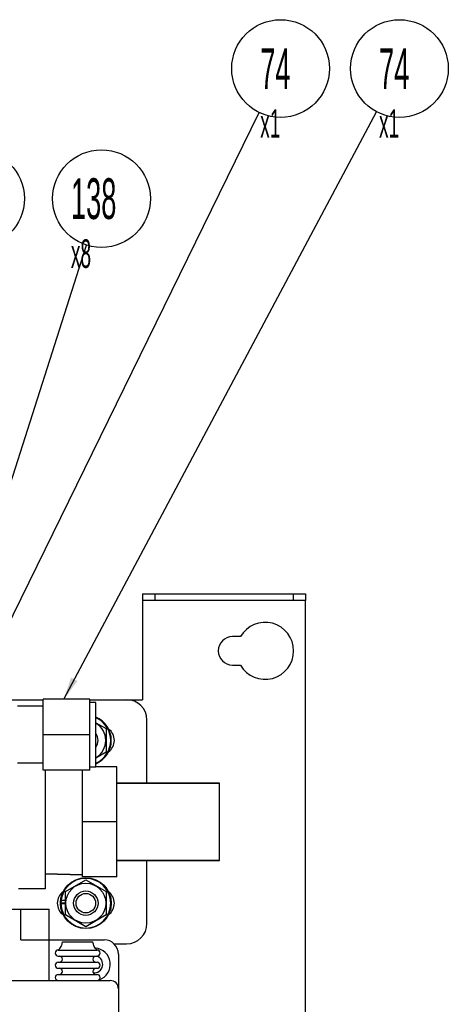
# Model space of a CAD drawing. Header units: millimetres. Extents: x 0 to 1678, y 0 to 1186.
# Tile 14 of 17: x 1123 to 1228, y 583 to 824. Entities that reach past the tile are written whole.
import ezdxf

# ---------------------------------------------------------------- set-up
doc = ezdxf.new("R2010")
doc.units = ezdxf.units.MM
doc.header["$LTSCALE"] = 92.51
doc.layers.get('0').update_dxf_attribs({"linetype": 'CONTINUOUS'})
for name, color, linetype in [('02___PRT_ALL_AXES', 7, 'CONTINUOUS'), ('7_ALL_FEATURES', 7, 'CONTINUOUS'), ('ALL_AXIS', 7, 'CONTINUOUS'), ('ALL_FEATURE', 7, 'CONTINUOUS')]:
    doc.layers.add(name, color=color, linetype=linetype)
doc.styles.get("Standard").update_dxf_attribs({"font": 'txt', "width": 0.5})
doc.dimstyles.get("Standard").update_dxf_attribs({"dimtxt": 7, "dimasz": 5.52, "dimexe": 2, "dimexo": 1, "dimtad": 1, "dimdec": 3, "dimdsep": 46, "dimtxsty": 'Standard', "dimblk": '_FILLED', "dimblk1": '_FILLED', "dimblk2": '_FILLED', "dimcen": 0.09, "dimadec": 3, "dimazin": 2, "dimtol": 1, "dimtp": 0.05, "dimtm": 0.05, "dimtfac": 1, "dimtdec": 3, "dimtofl": 0, "dimtmove": 0, "dimatfit": 3, "dimldrblk": '_FILLED', "dimfxl": 0, "dimtolj": 1, "dimarcsym": 0})

# ---------------------------------------------------------------- blocks, each defined once
blk = doc.blocks.new('_FILLED')
at = {"color": 0, "linetype": 'ByBlock'}
blk.add_solid([(0, 0), (-1, 0.163), (-1, -0.163)], dxfattribs=at)
blk = doc.blocks.new('CUSTOM_BALLOON_BL1', base_point=(1144.11, 777.7))
at = {"color": 2, "linetype": 'Continuous'}
blk.add_circle((1142.72, 780.52), 12, dxfattribs=at)
at = {"color": 2, "linetype": 'Continuous', "insert": (1135.22, 785.52), "char_height": 10, "width": 15, "attachment_point": 1, "line_spacing_factor": 0.9}
blk.add_mtext('138\\P\\H7.0;x8', dxfattribs=at)
blk = doc.blocks.new('CUSTOM_BALLOON_BL2', base_point=(1113.21, 777.7))
at = {"color": 2, "linetype": 'Continuous'}
blk.add_circle((1111.81, 780.52), 12, dxfattribs=at)
at = {"color": 2, "linetype": 'Continuous', "insert": (1104.31, 785.52), "char_height": 10, "width": 15, "attachment_point": 1, "line_spacing_factor": 0.9}
blk.add_mtext('140\\P\\H7.0;x1', dxfattribs=at)
blk = doc.blocks.new('CUSTOM_BALLOON_BL14', base_point=(1217.22, 809.67))
at = {"color": 2, "linetype": 'Continuous'}
blk.add_circle((1215.83, 812.49), 12, dxfattribs=at)
at = {"color": 2, "linetype": 'Continuous', "insert": (1210.83, 817.49), "char_height": 10, "width": 10, "attachment_point": 1, "line_spacing_factor": 0.9}
blk.add_mtext('74\\P\\H7.0;x1', dxfattribs=at)
blk = doc.blocks.new('CUSTOM_BALLOON_BL21', base_point=(1188.07, 809.67))
at = {"color": 2, "linetype": 'Continuous'}
blk.add_circle((1186.67, 812.49), 12, dxfattribs=at)
at = {"color": 2, "linetype": 'Continuous', "insert": (1181.67, 817.49), "char_height": 10, "width": 10, "attachment_point": 1, "line_spacing_factor": 0.9}
blk.add_mtext('74\\P\\H7.0;x1', dxfattribs=at)

msp = doc.modelspace()

# ---------------------------------------------------------------- linework, layer by layer
at = {"color": 7, "linetype": 'Continuous'}
for p, q in [((1152.77, 683.43), (1192.77, 683.43)), ((1152.77, 683.43), (1152.77, 681.83)), ((1155.77, 683.43), (1155.77, 681.83)), ((1189.77, 683.43), (1189.77, 681.83)), ((1192.77, 683.43), (1192.77, 681.83)), ((1113.87, 657.43), (1128.38, 657.43)), ((1128.38, 655.81), (1122.08, 655.81)), ((1139.85, 657.54), (1128.38, 657.54)), ((1128.38, 640.08), (1128.38, 657.54)), ((1139.85, 640.08), (1139.85, 657.54)), ((1139.85, 657.43), (1148.87, 657.43)), ((1141.35, 656.76), (1139.85, 656.76)), ((1153.87, 636.96), (1153.87, 652.43)), ((1139.85, 648.81), (1128.38, 648.81)), ((1128.38, 641.81), (1122.08, 641.81)), ((1139.85, 640.08), (1128.38, 640.08)), ((1141.35, 640.86), (1139.85, 640.86)), ((1153.87, 602.43), (1153.87, 617.91)), ((1132.77, 607.5), (1133.87, 607.5)), ((1132.77, 607.37), (1133.87, 607.37)), ((1132.82, 608.2), (1133.87, 608.2)), ((1091.87, 605.93), (1129.87, 605.93)), ((1122.92, 598.43), (1122.92, 605.93)), ((1129.87, 588.43), (1129.87, 605.93)), ((1122.92, 598.43), (1143.37, 598.43)), ((1145.82, 597.43), (1148.87, 597.43)), ((1146.87, 594.93), (1146.87, 521.93)), ((1098.87, 588.43), (1144.87, 588.43))]:
    msp.add_line(p, q, dxfattribs=at)
at = {"color": 3, "linetype": 'Continuous'}
for p, q in [((1192.77, 681.83), (1152.77, 681.83)), ((1152.77, 681.83), (1152.77, 657.43)), ((1192.77, 521.83), (1192.77, 681.83)), ((1176.81, 672.93), (1174.87, 672.93)), ((1174.87, 665.93), (1176.81, 665.93)), ((1148.87, 657.43), (1152.77, 657.43))]:
    msp.add_line(p, q, dxfattribs=at)
for centre, radius, start, end in [((1182.87, 669.43), 7, 210, 150), ((1174.87, 669.43), 3.5, 90, 270)]:
    msp.add_arc(centre, radius, start, end, dxfattribs=at)
at = {"color": 7, "linetype": 'Continuous'}
for centre, radius, start, end in [((1148.87, 652.43), 5, 0, 90), ((1138.87, 647.43), 6.1, 294.0484, 65.9572), ((1138.87, 607.43), 6.1, 180.6015, 179.3985), ((1148.87, 602.43), 5, 270, 360), ((1143.37, 594.93), 3.5, 0, 90), ((1144.87, 586.43), 2, 0, 90)]:
    msp.add_arc(centre, radius, start, end, dxfattribs=at)
at = {"layer": '02___PRT_ALL_AXES', "color": 7, "linetype": 'Continuous'}
for p, q in [((1128.87, 640.08), (1128.87, 610.93)), ((1171.65, 636.96), (1146.45, 636.96)), ((1171.65, 617.91), (1171.65, 636.96)), ((1171.65, 617.91), (1146.45, 617.91)), ((1138.05, 614.37), (1128.87, 614.65)), ((1128.87, 610.93), (1122.37, 610.93)), ((1133.12, 597.93), (1140.62, 597.93)), ((1132.12, 595.93), (1141.62, 595.93)), ((1132.12, 594.43), (1141.62, 594.43)), ((1132.12, 592.93), (1141.62, 592.93)), ((1132.12, 591.43), (1141.62, 591.43)), ((1132.12, 589.93), (1141.62, 589.93))]:
    msp.add_line(p, q, dxfattribs=at)
msp.add_circle((1138.87, 607.43), 2.4, dxfattribs=at)
for centre, radius, start, end in [((1142.37, 647.43), 3.5, 306.6647, 53.3353), ((1135.37, 607.43), 3.5, 126.6647, 233.3353), ((1142.37, 607.43), 3.5, 306.6647, 53.3353), ((1132.12, 595.18), 0.75, 90, 270), ((1140.87, 592.43), 4, 288.4755, 85.6871), ((1141.62, 595.18), 0.75, 270, 90), ((1132.12, 592.18), 0.75, 90, 270), ((1132.37, 593.68), 0.75, 270, 90), ((1141.37, 593.68), 0.75, 90, 270), ((1140.87, 592.43), 2.15, 266.3286, 68.8857), ((1141.62, 592.18), 0.75, 270, 90), ((1132.37, 590.68), 0.75, 270, 90), ((1141.37, 590.68), 0.75, 90, 270), ((1132.12, 589.18), 0.75, 90, 270), ((1141.62, 589.18), 0.75, 270, 90)]:
    msp.add_arc(centre, radius, start, end, dxfattribs=at)
for points in [[(1132.12, 595.93), (1132.27, 596.05), (1132.54, 596.31), (1132.84, 596.79), (1133.05, 597.34), (1133.11, 597.73), (1133.12, 597.93)], [(1141.62, 595.93), (1141.48, 596.05), (1141.21, 596.31), (1140.9, 596.79), (1140.7, 597.34), (1140.64, 597.73), (1140.62, 597.93)]]:
    msp.add_open_spline(points, degree=3, knots=[0, 0, 0, 0, 0.245846, 0.486989, 0.734854, 1, 1, 1, 1], dxfattribs=at)
at = {"layer": '7_ALL_FEATURES', "color": 7, "linetype": 'Continuous'}
for p, q in [((1138.05, 613.94), (1138.05, 640.08)), ((1146.45, 640.93), (1141.35, 640.93)), ((1146.45, 613.94), (1146.45, 640.93)), ((1146.45, 636.96), (1171.65, 636.96)), ((1146.45, 627.43), (1138.05, 627.43)), ((1146.45, 617.91), (1171.65, 617.91)), ((1128.87, 614.65), (1138.05, 614.37)), ((1146.45, 613.94), (1138.05, 613.94))]:
    msp.add_line(p, q, dxfattribs=at)
at = {"layer": 'ALL_AXIS', "color": 7, "linetype": 'Continuous'}
for p, q in [((1141.35, 656.76), (1139.85, 656.76)), ((1141.35, 640.86), (1141.35, 656.76)), ((1141.35, 640.86), (1139.85, 640.86))]:
    msp.add_line(p, q, dxfattribs=at)
for radius in [6.25, 3]:
    msp.add_circle((1138.87, 607.43), radius, dxfattribs=at)
for radius, start, end in [(6.25, 293.3988, 66.6012), (3, 325.9338, 34.0662)]:
    msp.add_arc((1138.87, 647.43), radius, start, end, dxfattribs=at)
at = {"layer": 'ALL_FEATURE', "color": 7, "linetype": 'Continuous'}
for p, q in [((1141.35, 651.77), (1143.87, 650.32)), ((1143.87, 650.32), (1143.87, 644.55)), ((1143.87, 644.55), (1141.35, 643.09)), ((1133.87, 610.32), (1138.87, 613.21)), ((1138.87, 613.21), (1143.87, 610.32)), ((1133.87, 604.55), (1133.87, 610.32)), ((1143.87, 610.32), (1143.87, 604.55)), ((1138.87, 601.66), (1133.87, 604.55)), ((1143.87, 604.55), (1138.87, 601.66))]:
    msp.add_line(p, q, dxfattribs=at)
msp.add_circle((1138.87, 607.43), 4.9, dxfattribs=at)
msp.add_arc((1138.87, 647.43), 4.9, 300.5685, 59.4315, dxfattribs=at)

# ---------------------------------------------------------------- block references
at = {"color": 2, "linetype": 'Continuous'}
for name, p in [('CUSTOM_BALLOON_BL21', (1188.07, 809.67)), ('CUSTOM_BALLOON_BL14', (1217.22, 809.67)), ('CUSTOM_BALLOON_BL2', (1113.21, 777.7)), ('CUSTOM_BALLOON_BL1', (1144.11, 777.7))]:
    msp.add_blockref(name, p, dxfattribs=at)

# ---------------------------------------------------------------- leaders
for points in [[(1084, 646.09), (1114.36, 664.73), (1181.4, 801.71)], [(1133.45, 657.54), (1210.19, 801.89)], [(1098.62, 690.56), (1118.01, 703.11), (1139.07, 769.09)]]:
    msp.add_leader(points, dimstyle='Standard', override={"dimtad": 0}, dxfattribs=at)

doc.saveas('drawing.dxf')
